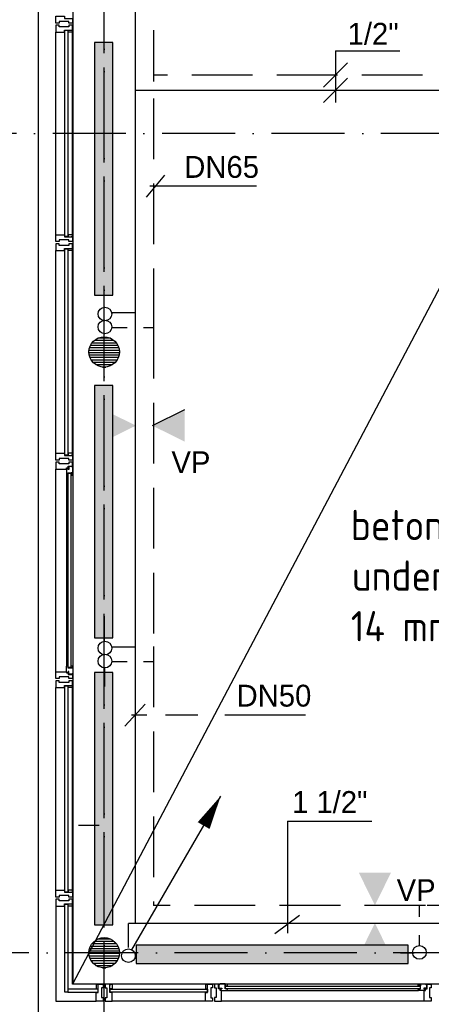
# Model space of a CAD drawing. Extents: x -866131 to -691536, y 173952 to 258052.
# Tile 30 of 160: x -859398 to -856010, y 216847 to 224958. Entities that reach past the tile are written whole.
import ezdxf

# ---------------------------------------------------------------- set-up
doc = ezdxf.new("R2010")
doc.units = 0
doc.header["$LTSCALE"] = 100
for name, pattern in [('2322107', [2000, 1000, 1000]), ('2322108', [7, 5, -2]), ('CENTER4', [5, 3.125, -0.625, 0.625, -0.625]), ('DASHDOT', [9, 6, -1.5, 0, -1.5])]:
    doc.linetypes.add(name, pattern=pattern)
doc.layers.get('0').update_dxf_attribs({"linetype": 'CONTINUOUS'})
for name, color, linetype in [('AL$1----_ALGEMEEN', 7, 'CONTINUOUS'), ('AL$7----_STRAMIEN', 1, 'DASHDOT'), ('AL21----_BUITENWAND', 4, 'CONTINUOUS'), ('AL28----_KONSTRUKTIE', 3, 'CONTINUOUS'), ('AL31----_BUITENKOZ', 7, 'CONTINUOUS'), ('ALXAA---_GEWBETON', 12, 'CONTINUOUS'), ('ALXOU---_GLAS', 7, 'CONTINUOUS'), ('KABELGOOT', 8, 'CONTINUOUS'), ('WI561---', 1, 'CONTINUOUS'), ('WL561---', 4, 'CONTINUOUS'), ('WL561---_AANVOER', 4, 'CONTINUOUS'), ('WL561---_RETOUR', 4, 'CONTINUOUS'), ('WL570---', 3, 'CONTINUOUS'), ('WL570---_TOEVOER', 3, 'CONTINUOUS'), ('WM561---', 1, 'CONTINUOUS')]:
    doc.layers.add(name, color=color, linetype=linetype)
doc.styles.add('BURO-018', font='BUROFONT.shx', dxfattribs={"height": 180})
doc.styles.get("Standard").update_dxf_attribs({"font": 'ISOCP'})

# ---------------------------------------------------------------- blocks, each defined once
blk = doc.blocks.new('2322401')
at = {"color": 0, "linetype": 'CONTINUOUS'}
for p, q in [((-0.5, 0.5, 1), (-0.5, 0.5)), ((-0.5, 0.5, 1), (-0.5, -0.5, 1)), ((0.5, 0.5, 1), (-0.5, 0.5, 1)), ((0.5, 0.5), (-0.5, 0.5)), ((-0.5, 0.5), (-0.5, -0.5)), ((0.5, 0.5, 1), (0.5, 0.5)), ((0.5, -0.5, 1), (0.5, 0.5, 1)), ((0.5, -0.5), (0.5, 0.5)), ((-0.5, -0.5, 1), (-0.5, -0.5)), ((-0.5, -0.5, 1), (0.5, -0.5, 1)), ((-0.5, -0.5), (0.5, -0.5)), ((0.5, -0.5, 1), (0.5, -0.5))]:
    blk.add_line(p, q, dxfattribs=at)
blk = doc.blocks.new('CVHATCH1')
at = {"color": 0, "linetype": 'CONTINUOUS'}
blk.add_solid([(-0.5, -0.5), (0.5, -0.5), (-0.5, 0.5), (0.5, 0.5)], dxfattribs=at)
blk = doc.blocks.new('LDV1107')
at = {"color": 0, "linetype": 'CONTINUOUS'}
blk.add_line((0.25, 0.433), (6.75, 11.691), dxfattribs=at)
blk.add_lwpolyline([(6.75, 11.691, 0, 1, 0), (5.5, 9.526, 1, 1, 0)], format="xyseb", dxfattribs=at)
blk.add_circle((0, 0), 0.5, dxfattribs=at)
blk = doc.blocks.new('*U486', base_point=(-856798.5, 224376))
at = {"color": 0, "linetype": 'CONTINUOUS'}
for p, q in [((-856798.5, 224702.5), (-856798.5, 224276)), ((-856798.5, 224702.5), (-856268.5, 224702.5)), ((-856698.5, 224602.5), (-856898.5, 224402.5)), ((-856698.5, 224476), (-856898.5, 224276))]:
    blk.add_line(p, q, dxfattribs=at)
at = {"color": 0, "linetype": 'CONTINUOUS', "style": 'BURO-018'}
blk.add_text('1/2"', height=180, dxfattribs=at).set_placement((-856698.5, 224752.5))

msp = doc.modelspace()

# ---------------------------------------------------------------- hatches: boundary and pattern name
at = {"layer": 'WL570---'}
h = msp.add_hatch(color=1, dxfattribs=at)
h.paths.add_polyline_path([(-858708.701, 221482.037), (-858443.849, 221612.864), (-858708.701, 221612.864)])
h.paths.add_polyline_path([(-858708.701, 221612.864), (-858443.849, 221612.864), (-858443.849, 221615.407), (-858708.701, 221746.234)])
h = msp.add_hatch(color=1, dxfattribs=at)
h.paths.add_polyline_path([(-858039.056, 221482.037), (-858303.908, 221612.864), (-858039.056, 221612.864)])
h.paths.add_polyline_path([(-858039.056, 221612.864), (-858303.908, 221612.864), (-858303.908, 221615.407), (-858039.056, 221746.234)])
h = msp.add_hatch(color=1, dxfattribs=at)
h.paths.add_polyline_path([(-856341.911, 217930.407), (-856472.738, 217665.555), (-856472.738, 217930.407)])
h.paths.add_polyline_path([(-856472.738, 217930.407), (-856472.738, 217665.555), (-856475.28, 217665.555), (-856606.108, 217930.407)])
h = msp.add_hatch(color=1, dxfattribs=at)
h.paths.add_polyline_path([(-856341.911, 217247.917), (-856472.738, 217512.768), (-856472.738, 217247.917)])
h.paths.add_polyline_path([(-856472.738, 217247.917), (-856472.738, 217512.768), (-856475.28, 217512.768), (-856606.108, 217247.917)])

# ---------------------------------------------------------------- linework, layer by layer
at = {"layer": 'AL$1----_ALGEMEEN', "color": 8}
for p, q in [((-858959.826, 217014.366), (-851026.336, 232087.866)), ((-858959.826, 232086.366), (-858959.826, 217014.366)), ((-858959.826, 217014.366), (-851026.336, 217014.366))]:
    msp.add_line(p, q, dxfattribs=at)
at = {"layer": 'AL$7----_STRAMIEN', "color": 1}
for points in [[(-858702.826, 212264.216), (-858702.826, 252853.354)], [(-858702.826, 212080.001), (-858702.826, 252669.139)], [(-719909.644, 224021.228), (-862199.709, 224021.228)], [(-730609.16, 217271.228), (-862679.018, 217271.228)]]:
    msp.add_lwpolyline(points, dxfattribs=at)
at = {"layer": 'AL21----_BUITENWAND', "color": 8}
msp.add_line((-859242.826, 216731.228), (-859242.826, 231971.366), dxfattribs=at)
at = {"layer": 'AL28----_KONSTRUKTIE', "color": 8}
for centre in [(-858702.826, 222221.228), (-858702.826, 222221.228), (-858702.826, 217271.228), (-858702.826, 217271.228)]:
    msp.add_circle(centre, 125, dxfattribs=at)
at = {"layer": 'AL31----_BUITENKOZ', "color": 8, "linetype": 'CONTINUOUS'}
for p, q in [((-859095.826, 224912.366), (-859101.826, 224912.366)), ((-859101.826, 224912.366), (-859101.826, 224893.439)), ((-859101.826, 224893.439), (-859101.826, 224856.366)), ((-859101.826, 224856.366), (-859094.826, 224856.366)), ((-859081.826, 224912.366), (-859095.826, 224912.366)), ((-859094.826, 224856.366), (-859090.826, 224856.366)), ((-859090.826, 224856.366), (-859082.826, 224856.366)), ((-859082.826, 224856.366), (-859029.826, 224856.366)), ((-859072.826, 224912.366), (-859081.826, 224912.366)), ((-859081.826, 224912.366), (-859081.826, 224912.366)), ((-859072.826, 224898.366), (-859072.826, 224912.366)), ((-858992.826, 224898.366), (-859072.826, 224898.366)), ((-859029.826, 224856.366), (-859029.826, 224873.366)), ((-859029.826, 224873.366), (-858962.826, 224873.366)), ((-858999.826, 224873.366), (-858967.826, 224873.366)), ((-858999.826, 224856.366), (-858999.826, 224873.366)), ((-858962.826, 224856.366), (-858999.826, 224856.366)), ((-858982.826, 224912.366), (-858992.826, 224912.366)), ((-858992.826, 224912.366), (-858992.826, 224898.366)), ((-858968.826, 224912.366), (-858982.826, 224912.366)), ((-858982.826, 224912.366), (-858982.826, 224912.366)), ((-858962.826, 224912.366), (-858968.826, 224912.366)), ((-858967.826, 224873.366), (-858967.826, 224868.366)), ((-858967.826, 224868.366), (-858962.826, 224868.366)), ((-858962.826, 224873.366), (-858962.826, 224912.366)), ((-858962.826, 224868.366), (-858962.826, 224856.366)), ((-859101.826, 223149.294), (-859101.826, 223186.366)), ((-859101.826, 223186.366), (-859094.826, 223186.366)), ((-859094.826, 223186.366), (-859090.826, 223186.366)), ((-859090.826, 223186.366), (-859082.826, 223186.366)), ((-859082.826, 223186.366), (-859029.826, 223186.366)), ((-859029.826, 223186.366), (-859029.826, 223169.366)), ((-859029.826, 223169.366), (-858962.826, 223169.366)), ((-858962.826, 223186.366), (-858999.826, 223186.366)), ((-858999.826, 223186.366), (-858999.826, 223169.366)), ((-858999.826, 223169.366), (-858967.826, 223169.366)), ((-858967.826, 223169.366), (-858967.826, 223174.366)), ((-858967.826, 223174.366), (-858962.826, 223174.366)), ((-858962.826, 223174.366), (-858962.826, 223186.366)), ((-858962.826, 223169.366), (-858962.826, 223130.366)), ((-859101.826, 223130.366), (-859101.826, 223149.294)), ((-859095.826, 223130.366), (-859101.826, 223130.366)), ((-859095.826, 223112.366), (-859101.826, 223112.366)), ((-859101.826, 223112.366), (-859101.826, 223093.439)), ((-859101.826, 223093.439), (-859101.826, 223056.366)), ((-859082.326, 223130.366), (-859095.826, 223130.366)), ((-859081.826, 223112.366), (-859095.826, 223112.366)), ((-859072.826, 223130.366), (-859082.326, 223130.366)), ((-859082.326, 223130.366), (-859082.326, 223130.366)), ((-859072.826, 223112.366), (-859081.826, 223112.366)), ((-859081.826, 223112.366), (-859081.826, 223112.366)), ((-858992.826, 223144.366), (-859072.826, 223144.366)), ((-859072.826, 223144.366), (-859072.826, 223130.366)), ((-859072.826, 223098.366), (-859072.826, 223112.366)), ((-858992.826, 223098.366), (-859072.826, 223098.366)), ((-859029.826, 223056.366), (-859029.826, 223073.366)), ((-859029.826, 223073.366), (-858962.826, 223073.366)), ((-858999.826, 223073.366), (-858967.826, 223073.366)), ((-858999.826, 223056.366), (-858999.826, 223073.366)), ((-858992.826, 223130.366), (-858992.826, 223144.366)), ((-858982.826, 223130.366), (-858992.826, 223130.366)), ((-858982.826, 223112.366), (-858992.826, 223112.366)), ((-858992.826, 223112.366), (-858992.826, 223098.366)), ((-858968.826, 223130.366), (-858982.826, 223130.366)), ((-858982.826, 223130.366), (-858982.826, 223130.366)), ((-858968.826, 223112.366), (-858982.826, 223112.366)), ((-858982.826, 223112.366), (-858982.826, 223112.366)), ((-858962.826, 223130.366), (-858968.826, 223130.366)), ((-858962.826, 223112.366), (-858968.826, 223112.366)), ((-858967.826, 223073.366), (-858967.826, 223068.366)), ((-858962.826, 223073.366), (-858962.826, 223112.366)), ((-859101.826, 223056.366), (-859094.826, 223056.366)), ((-859094.826, 223056.366), (-859090.826, 223056.366)), ((-859090.826, 223056.366), (-859082.826, 223056.366)), ((-859082.826, 223056.366), (-859029.826, 223056.366)), ((-858962.826, 223056.366), (-858999.826, 223056.366)), ((-858967.826, 223068.366), (-858962.826, 223068.366)), ((-858962.826, 223068.366), (-858962.826, 223056.366)), ((-859101.826, 221349.294), (-859101.826, 221386.366)), ((-859101.826, 221386.366), (-859094.826, 221386.366)), ((-859094.826, 221386.366), (-859090.826, 221386.366)), ((-859090.826, 221386.366), (-859082.826, 221386.366)), ((-859082.826, 221386.366), (-859029.826, 221386.366)), ((-859029.826, 221386.366), (-859029.826, 221369.366)), ((-859029.826, 221369.366), (-858962.826, 221369.366)), ((-858962.826, 221386.366), (-858999.826, 221386.366)), ((-858999.826, 221386.366), (-858999.826, 221369.366)), ((-858999.826, 221369.366), (-858967.826, 221369.366)), ((-858967.826, 221369.366), (-858967.826, 221374.366)), ((-858967.826, 221374.366), (-858962.826, 221374.366)), ((-858962.826, 221374.366), (-858962.826, 221386.366)), ((-858962.826, 221369.366), (-858962.826, 221330.366)), ((-859101.826, 221330.366), (-859101.826, 221349.294)), ((-859095.826, 221330.366), (-859101.826, 221330.366)), ((-859082.326, 221330.366), (-859095.826, 221330.366)), ((-859072.826, 221330.366), (-859082.326, 221330.366)), ((-859082.326, 221330.366), (-859082.326, 221330.366)), ((-858992.826, 221344.366), (-859072.826, 221344.366)), ((-859072.826, 221344.366), (-859072.826, 221330.366)), ((-858992.826, 221330.366), (-858992.826, 221344.366)), ((-858982.826, 221330.366), (-858992.826, 221330.366)), ((-858968.826, 221330.366), (-858982.826, 221330.366)), ((-858982.826, 221330.366), (-858982.826, 221330.366)), ((-858962.826, 221330.366), (-858968.826, 221330.366)), ((-859095.826, 219512.366), (-859101.826, 219512.366)), ((-859101.826, 219512.366), (-859101.826, 219493.439)), ((-859081.826, 219512.366), (-859095.826, 219512.366)), ((-859072.826, 219512.366), (-859081.826, 219512.366)), ((-859081.826, 219512.366), (-859081.826, 219512.366)), ((-859072.826, 219498.366), (-859072.826, 219512.366)), ((-858982.826, 219512.366), (-858992.826, 219512.366)), ((-858992.826, 219512.366), (-858992.826, 219498.366)), ((-858968.826, 219512.366), (-858982.826, 219512.366)), ((-858982.826, 219512.366), (-858982.826, 219512.366)), ((-858962.826, 219512.366), (-858968.826, 219512.366)), ((-858962.826, 219473.366), (-858962.826, 219512.366)), ((-859101.826, 219493.439), (-859101.826, 219456.366)), ((-859101.826, 219456.366), (-859094.826, 219456.366)), ((-859094.826, 219456.366), (-859090.826, 219456.366)), ((-859090.826, 219456.366), (-859082.826, 219456.366)), ((-859082.826, 219456.366), (-859029.826, 219456.366)), ((-858992.826, 219498.366), (-859072.826, 219498.366)), ((-859029.826, 219456.366), (-859029.826, 219473.366)), ((-859029.826, 219473.366), (-858962.826, 219473.366)), ((-858999.826, 219473.366), (-858967.826, 219473.366)), ((-858999.826, 219456.366), (-858999.826, 219473.366)), ((-858962.826, 219456.366), (-858999.826, 219456.366)), ((-858967.826, 219473.366), (-858967.826, 219468.366)), ((-858967.826, 219468.366), (-858962.826, 219468.366)), ((-858962.826, 219468.366), (-858962.826, 219456.366)), ((-859101.826, 217749.294), (-859101.826, 217786.366)), ((-859101.826, 217786.366), (-859094.826, 217786.366)), ((-859101.826, 217730.366), (-859101.826, 217749.294)), ((-859095.826, 217730.366), (-859101.826, 217730.366)), ((-859082.326, 217730.366), (-859095.826, 217730.366)), ((-859094.826, 217786.366), (-859090.826, 217786.366)), ((-859090.826, 217786.366), (-859082.826, 217786.366)), ((-859082.826, 217786.366), (-859029.826, 217786.366)), ((-859072.826, 217730.366), (-859082.326, 217730.366)), ((-859082.326, 217730.366), (-859082.326, 217730.366)), ((-858992.826, 217744.366), (-859072.826, 217744.366)), ((-859072.826, 217744.366), (-859072.826, 217730.366)), ((-859029.826, 217786.366), (-859029.826, 217769.366)), ((-859029.826, 217769.366), (-858962.826, 217769.366)), ((-858962.826, 217786.366), (-858999.826, 217786.366)), ((-858999.826, 217786.366), (-858999.826, 217769.366)), ((-858999.826, 217769.366), (-858967.826, 217769.366)), ((-858992.826, 217730.366), (-858992.826, 217744.366)), ((-858982.826, 217730.366), (-858992.826, 217730.366)), ((-858968.826, 217730.366), (-858982.826, 217730.366)), ((-858982.826, 217730.366), (-858982.826, 217730.366)), ((-858962.826, 217730.366), (-858968.826, 217730.366)), ((-858967.826, 217769.366), (-858967.826, 217774.366)), ((-858967.826, 217774.366), (-858962.826, 217774.366)), ((-858962.826, 217774.366), (-858962.826, 217786.366)), ((-858962.826, 217769.366), (-858962.826, 217730.366)), ((-859095.826, 217712.366), (-859101.826, 217712.366)), ((-859101.826, 217712.366), (-859101.826, 217693.439)), ((-859101.826, 217693.439), (-859101.826, 217656.366)), ((-859101.826, 217656.366), (-859094.826, 217656.366)), ((-859081.826, 217712.366), (-859095.826, 217712.366)), ((-859094.826, 217656.366), (-859090.826, 217656.366)), ((-859090.826, 217656.366), (-859082.826, 217656.366)), ((-859082.826, 217656.366), (-859029.826, 217656.366)), ((-859072.326, 217712.366), (-859081.826, 217712.366)), ((-859081.826, 217712.366), (-859081.826, 217712.366)), ((-859072.326, 217698.366), (-859072.326, 217712.366)), ((-858992.326, 217698.366), (-859072.326, 217698.366)), ((-859029.826, 217656.366), (-859029.826, 217673.366)), ((-859029.826, 217673.366), (-858962.826, 217673.366)), ((-858999.826, 217673.366), (-858967.826, 217673.366)), ((-858999.826, 217656.366), (-858999.826, 217673.366)), ((-858962.826, 217656.366), (-858999.826, 217656.366)), ((-858982.826, 217712.366), (-858992.326, 217712.366)), ((-858992.326, 217712.366), (-858992.326, 217698.366)), ((-858968.826, 217712.366), (-858982.826, 217712.366)), ((-858982.826, 217712.366), (-858982.826, 217712.366)), ((-858962.826, 217712.366), (-858968.826, 217712.366)), ((-858967.826, 217673.366), (-858967.826, 217668.366)), ((-858967.826, 217668.366), (-858962.826, 217668.366)), ((-858962.826, 217673.366), (-858962.826, 217712.366)), ((-858962.826, 217668.366), (-858962.826, 217656.366)), ((-858755.826, 217011.366), (-858767.826, 217011.366)), ((-858767.826, 217011.366), (-858767.826, 216974.367)), ((-858755.826, 217006.366), (-858755.826, 217011.366)), ((-858750.826, 217006.366), (-858755.826, 217006.366)), ((-858750.826, 217011.366), (-858711.826, 217011.366)), ((-858750.826, 216944.366), (-858750.826, 217011.366)), ((-858750.826, 216974.367), (-858750.826, 217006.366)), ((-858711.826, 217011.366), (-858711.826, 217005.366)), ((-858711.826, 217005.366), (-858711.826, 216991.366)), ((-858711.826, 216991.366), (-858711.826, 216991.366)), ((-858711.826, 216991.366), (-858711.826, 216981.866)), ((-858654.826, 217011.366), (-858693.826, 217011.366)), ((-858693.826, 217011.366), (-858693.826, 217005.366)), ((-858693.826, 217005.366), (-858693.826, 216991.366)), ((-858693.826, 216991.366), (-858693.826, 216991.366)), ((-858693.826, 216991.366), (-858693.826, 216981.366)), ((-858654.826, 216944.366), (-858654.826, 217011.366)), ((-858654.826, 216974.367), (-858654.826, 217006.366)), ((-858654.826, 217006.366), (-858649.826, 217006.366)), ((-858649.826, 217006.366), (-858649.826, 217011.366)), ((-858649.826, 217011.366), (-858637.826, 217011.366)), ((-858637.826, 217011.366), (-858637.826, 216974.367)), ((-857855.826, 217011.366), (-857867.826, 217011.366)), ((-857867.826, 217011.366), (-857867.826, 216974.367)), ((-857855.826, 217006.366), (-857855.826, 217011.366)), ((-857850.826, 217006.366), (-857855.826, 217006.366)), ((-857850.826, 217011.366), (-857811.826, 217011.366)), ((-857850.826, 216944.366), (-857850.826, 217011.366)), ((-857850.826, 216974.367), (-857850.826, 217006.366)), ((-857811.826, 217011.366), (-857811.826, 217005.366)), ((-857811.826, 217005.366), (-857811.826, 216991.366)), ((-857811.826, 216991.366), (-857811.826, 216991.366)), ((-857811.826, 216991.366), (-857811.826, 216981.366)), ((-858767.826, 216974.367), (-858750.826, 216974.367)), ((-858767.826, 216891.366), (-858767.826, 216944.366)), ((-858767.826, 216944.366), (-858750.826, 216944.366)), ((-858711.826, 216981.866), (-858725.826, 216981.866)), ((-858725.826, 216981.866), (-858725.826, 216901.866)), ((-858693.826, 216981.366), (-858679.826, 216981.366)), ((-858679.826, 216981.366), (-858679.826, 216901.366)), ((-858637.826, 216974.367), (-858654.826, 216974.367)), ((-858637.826, 216944.366), (-858654.826, 216944.366)), ((-858637.826, 216891.366), (-858637.826, 216944.366)), ((-857867.826, 216974.367), (-857850.826, 216974.367)), ((-857867.826, 216891.366), (-857867.826, 216944.366)), ((-857867.826, 216944.366), (-857850.826, 216944.366)), ((-857811.826, 216981.366), (-857825.826, 216981.366)), ((-857825.826, 216981.366), (-857825.826, 216901.366)), ((-858767.826, 216883.366), (-858767.826, 216891.366)), ((-858767.826, 216879.366), (-858767.826, 216883.366)), ((-858767.826, 216872.366), (-858767.826, 216879.366)), ((-858730.754, 216872.366), (-858767.826, 216872.366)), ((-858711.826, 216872.366), (-858730.754, 216872.366)), ((-858725.826, 216901.866), (-858711.826, 216901.866)), ((-858711.826, 216901.866), (-858711.826, 216892.366)), ((-858711.826, 216892.366), (-858711.826, 216892.366)), ((-858711.826, 216892.366), (-858711.826, 216878.366)), ((-858711.826, 216878.366), (-858711.826, 216872.366)), ((-858679.826, 216901.366), (-858693.826, 216901.366)), ((-858693.826, 216901.366), (-858693.826, 216892.366)), ((-858693.826, 216892.366), (-858693.826, 216892.366)), ((-858693.826, 216892.366), (-858693.826, 216878.366)), ((-858693.826, 216878.366), (-858693.826, 216872.366)), ((-858693.826, 216872.366), (-858674.899, 216872.366)), ((-858674.899, 216872.366), (-858637.826, 216872.366)), ((-858637.826, 216883.366), (-858637.826, 216891.366)), ((-858637.826, 216879.366), (-858637.826, 216883.366)), ((-858637.826, 216872.366), (-858637.826, 216879.366)), ((-857867.826, 216883.366), (-857867.826, 216891.366)), ((-857867.826, 216879.366), (-857867.826, 216883.366)), ((-857867.826, 216872.366), (-857867.826, 216879.366)), ((-857830.754, 216872.366), (-857867.826, 216872.366)), ((-857811.826, 216872.366), (-857830.754, 216872.366)), ((-857825.826, 216901.366), (-857811.826, 216901.366)), ((-857811.826, 216901.366), (-857811.826, 216892.366)), ((-857811.826, 216892.366), (-857811.826, 216892.366)), ((-857811.826, 216892.366), (-857811.826, 216878.366)), ((-857811.826, 216878.366), (-857811.826, 216872.366))]:
    msp.add_line(p, q, dxfattribs=at)
at = {"layer": 'AL31----_BUITENKOZ', "color": 8}
for p, q in [((-859101.826, 223186.366), (-859101.826, 224856.366)), ((-858962.826, 223186.366), (-858962.826, 224856.366)), ((-859101.826, 221386.366), (-859101.826, 223056.366)), ((-858962.826, 221386.366), (-858962.826, 223056.366)), ((-859072.326, 221312.366), (-859101.826, 221312.366)), ((-859101.826, 221312.366), (-859101.826, 221256.366)), ((-859072.326, 221298.366), (-859072.326, 221312.366)), ((-858992.326, 221298.366), (-859072.326, 221298.366)), ((-858962.826, 221312.366), (-858992.326, 221312.366)), ((-858992.326, 221312.366), (-858992.326, 221298.366)), ((-858962.826, 221279.366), (-858962.826, 221312.366)), ((-859101.826, 219586.366), (-859101.826, 221256.366)), ((-859101.826, 221256.366), (-859013.826, 221256.366)), ((-859013.826, 221256.366), (-859013.826, 221265.366)), ((-859013.826, 221265.366), (-858998.826, 221265.366)), ((-858998.826, 221261.683), (-859013.826, 221261.683)), ((-859013.826, 221261.683), (-859013.826, 221256.366)), ((-859013.826, 221256.366), (-859013.826, 221209.242)), ((-859013.826, 221209.242), (-859013.826, 219633.491)), ((-859013.826, 221209.242), (-859000.826, 221207.183)), ((-859000.826, 221207.183), (-859000.826, 221224.183)), ((-859000.826, 221224.183), (-858959.826, 221224.183)), ((-858998.826, 221265.366), (-858998.826, 221279.366)), ((-858998.826, 221279.366), (-858962.826, 221279.366)), ((-858998.826, 221253.683), (-858998.826, 221261.683)), ((-858993.826, 221253.683), (-858998.826, 221253.683)), ((-858964.068, 221276.183), (-858993.826, 221276.183)), ((-858993.826, 221276.183), (-858993.826, 221253.683)), ((-858962.123, 221224.183), (-858975.655, 221224.183)), ((-858975.655, 221224.183), (-858975.655, 221207.183)), ((-858975.655, 221207.183), (-858962.123, 221207.183)), ((-858964.068, 221269.117), (-858964.068, 221276.183)), ((-858959.826, 221266.668), (-858964.068, 221269.117)), ((-858962.123, 221207.183), (-858962.123, 221224.183)), ((-858959.826, 221224.183), (-858959.826, 221266.668)), ((-858959.826, 221209.242), (-858959.826, 219633.491)), ((-859101.826, 219530.366), (-859101.826, 219586.366)), ((-859101.826, 219586.366), (-859013.826, 219586.366)), ((-859013.826, 219633.491), (-859000.826, 219635.55)), ((-859013.826, 219586.366), (-859013.826, 219633.491)), ((-859013.826, 219586.366), (-859013.826, 219577.366)), ((-859013.826, 219581.05), (-859013.826, 219586.366)), ((-859000.826, 219635.55), (-859000.826, 219618.55)), ((-859000.826, 219618.55), (-858959.826, 219618.55)), ((-858993.826, 219589.05), (-858998.826, 219589.05)), ((-858998.826, 219589.05), (-858998.826, 219581.05)), ((-858993.826, 219566.55), (-858993.826, 219589.05)), ((-858975.655, 219618.55), (-858975.655, 219635.55)), ((-858975.655, 219635.55), (-858962.123, 219635.55)), ((-858962.123, 219618.55), (-858975.655, 219618.55)), ((-858962.123, 219635.55), (-858962.123, 219618.55)), ((-858959.826, 219618.55), (-858959.826, 219576.064)), ((-859072.326, 219530.366), (-859101.826, 219530.366)), ((-858992.326, 219544.366), (-859072.326, 219544.366)), ((-859072.326, 219544.366), (-859072.326, 219530.366)), ((-858998.826, 219581.05), (-859013.826, 219581.05)), ((-859013.826, 219577.366), (-858998.826, 219577.366)), ((-858998.826, 219577.366), (-858998.826, 219563.366)), ((-858998.826, 219563.366), (-858962.826, 219563.366)), ((-858964.068, 219566.55), (-858993.826, 219566.55)), ((-858992.326, 219530.366), (-858992.326, 219544.366)), ((-858962.826, 219530.366), (-858992.326, 219530.366)), ((-858959.826, 219576.064), (-858964.068, 219573.615)), ((-858964.068, 219573.615), (-858964.068, 219566.55)), ((-858962.826, 219563.366), (-858962.826, 219530.366)), ((-859101.826, 217786.366), (-859101.826, 219456.366)), ((-858962.826, 217786.366), (-858962.826, 219456.366)), ((-859101.826, 217656.366), (-859101.826, 216872.366)), ((-858962.826, 217011.366), (-858962.826, 217656.366)), ((-858767.826, 217011.366), (-858962.826, 217011.366)), ((-857867.826, 217011.366), (-858637.826, 217011.366)), ((-857793.826, 217011.366), (-857793.826, 216981.866)), ((-857760.826, 217011.366), (-857793.826, 217011.366)), ((-857760.826, 216975.366), (-857760.826, 217011.366)), ((-857750.577, 217010.124), (-857757.642, 217010.124)), ((-857757.642, 217010.124), (-857757.642, 216980.366)), ((-857748.128, 217014.366), (-857750.577, 217010.124)), ((-857705.642, 217014.366), (-857748.128, 217014.366)), ((-857705.642, 216973.366), (-857705.642, 217014.366)), ((-857705.642, 217012.07), (-857705.642, 216998.538)), ((-857688.642, 217012.07), (-857705.642, 217012.07)), ((-857705.642, 216998.538), (-857688.642, 216998.538)), ((-857690.701, 217014.366), (-856114.951, 217014.366)), ((-857688.642, 216998.538), (-857688.642, 217012.07)), ((-856117.01, 216998.538), (-856117.01, 217012.07)), ((-856117.01, 217012.07), (-856100.01, 217012.07)), ((-856100.01, 216998.538), (-856117.01, 216998.538)), ((-856100.01, 216973.366), (-856100.01, 217014.366)), ((-856100.01, 217014.366), (-856057.524, 217014.366)), ((-856100.01, 217012.07), (-856100.01, 216998.538)), ((-856057.524, 217014.366), (-856055.075, 217010.124)), ((-856055.075, 217010.124), (-856048.01, 217010.124)), ((-856048.01, 217010.124), (-856048.01, 216980.366)), ((-856044.826, 216975.366), (-856044.826, 217011.366)), ((-856044.826, 217011.366), (-856011.826, 217011.366)), ((-856011.826, 217011.366), (-856011.826, 216981.866)), ((-857793.826, 216981.866), (-857779.826, 216981.866)), ((-857779.826, 216981.866), (-857779.826, 216901.866)), ((-857746.826, 216975.366), (-857760.826, 216975.366)), ((-857757.642, 216980.366), (-857735.142, 216980.366)), ((-857746.826, 216960.366), (-857746.826, 216975.366)), ((-857737.826, 216960.366), (-857746.826, 216960.366)), ((-857735.142, 216975.366), (-857743.142, 216975.366)), ((-857743.142, 216975.366), (-857743.142, 216960.366)), ((-857743.142, 216960.366), (-857737.826, 216960.366)), ((-857737.826, 216872.366), (-857737.826, 216960.366)), ((-857737.826, 216960.366), (-857690.701, 216960.366)), ((-857735.142, 216980.366), (-857735.142, 216975.366)), ((-857688.642, 216973.366), (-857705.642, 216973.366)), ((-857690.701, 216960.366), (-857688.642, 216973.366)), ((-857690.701, 216960.366), (-856114.951, 216960.366)), ((-856114.951, 216960.366), (-856117.01, 216973.366)), ((-856117.01, 216973.366), (-856100.01, 216973.366)), ((-856067.826, 216960.366), (-856114.951, 216960.366)), ((-856048.01, 216980.366), (-856070.51, 216980.366)), ((-856070.51, 216980.366), (-856070.51, 216975.366)), ((-856070.51, 216975.366), (-856062.51, 216975.366)), ((-856067.826, 216872.366), (-856067.826, 216960.366)), ((-856067.826, 216960.366), (-856058.826, 216960.366)), ((-856062.51, 216960.366), (-856067.826, 216960.366)), ((-856062.51, 216975.366), (-856062.51, 216960.366)), ((-856058.826, 216960.366), (-856058.826, 216975.366)), ((-856058.826, 216975.366), (-856044.826, 216975.366)), ((-856011.826, 216981.866), (-856025.826, 216981.866)), ((-856025.826, 216981.866), (-856025.826, 216901.866)), ((-859101.826, 216872.366), (-858767.826, 216872.366)), ((-857867.826, 216872.366), (-858637.826, 216872.366)), ((-857779.826, 216901.866), (-857793.826, 216901.866)), ((-857793.826, 216901.866), (-857793.826, 216872.366)), ((-857793.826, 216872.366), (-857737.826, 216872.366)), ((-856067.826, 216872.366), (-857737.826, 216872.366)), ((-856011.826, 216872.366), (-856067.826, 216872.366)), ((-856025.826, 216901.866), (-856011.826, 216901.866)), ((-856011.826, 216901.866), (-856011.826, 216872.366))]:
    msp.add_line(p, q, dxfattribs=at)
at = {"layer": 'AL31----_BUITENKOZ', "color": 8, "linetype": 'CONTINUOUS'}
msp.add_lwpolyline([(-858962.826, 224969.366), (-858962.826, 224930.366), (-858968.826, 224930.366), (-858982.826, 224930.366), (-858982.826, 224930.366), (-858992.826, 224930.366), (-858992.826, 224944.366), (-859072.826, 224944.366), (-859072.826, 224930.366), (-859082.326, 224930.366), (-859082.326, 224930.366), (-859095.826, 224930.366), (-859101.826, 224930.366), (-859101.826, 224949.294), (-859101.826, 224986.366), (-859094.826, 224986.366), (-859090.826, 224986.366), (-859082.826, 224986.366), (-859029.826, 224986.366), (-859029.826, 224969.366)], close=True, dxfattribs=at)
at = {"layer": 'ALXAA---_GEWBETON', "color": 8}
for p, q in [((-858814.724, 222276.94), (-858590.929, 222276.94)), ((-858814.724, 222276.94), (-858590.929, 222276.94)), ((-858802.288, 222296.94), (-858603.365, 222296.94)), ((-858802.288, 222296.94), (-858603.365, 222296.94)), ((-858783.226, 222316.94), (-858622.427, 222316.94)), ((-858783.226, 222316.94), (-858622.427, 222316.94)), ((-858750.108, 222336.94), (-858655.545, 222336.94)), ((-858750.108, 222336.94), (-858655.545, 222336.94)), ((-858827.753, 222216.94), (-858577.9, 222216.94)), ((-858827.753, 222216.94), (-858577.9, 222216.94)), ((-858826.835, 222236.94), (-858578.818, 222236.94)), ((-858826.835, 222236.94), (-858578.818, 222236.94)), ((-858825.444, 222196.94), (-858580.208, 222196.94)), ((-858825.444, 222196.94), (-858580.208, 222196.94)), ((-858822.616, 222256.94), (-858583.036, 222256.94)), ((-858822.616, 222256.94), (-858583.036, 222256.94)), ((-858819.718, 222176.94), (-858585.935, 222176.94)), ((-858819.718, 222176.94), (-858585.935, 222176.94)), ((-858810.028, 222156.94), (-858595.625, 222156.94)), ((-858810.028, 222156.94), (-858595.625, 222156.94)), ((-858795.134, 222136.94), (-858610.519, 222136.94)), ((-858795.134, 222136.94), (-858610.519, 222136.94)), ((-858771.74, 222116.94), (-858633.912, 222116.94)), ((-858771.74, 222116.94), (-858633.912, 222116.94)), ((-858716.156, 222096.94), (-858689.496, 222096.94)), ((-858716.156, 222096.94), (-858689.496, 222096.94)), ((-858814.724, 217326.94), (-858590.929, 217326.94)), ((-858814.724, 217326.94), (-858590.929, 217326.94)), ((-858802.288, 217346.94), (-858603.365, 217346.94)), ((-858802.288, 217346.94), (-858603.365, 217346.94)), ((-858783.226, 217366.94), (-858622.427, 217366.94)), ((-858783.226, 217366.94), (-858622.427, 217366.94)), ((-858750.108, 217386.94), (-858655.545, 217386.94)), ((-858750.108, 217386.94), (-858655.545, 217386.94)), ((-858827.753, 217266.94), (-858577.9, 217266.94)), ((-858827.753, 217266.94), (-858577.9, 217266.94)), ((-858826.835, 217286.94), (-858578.818, 217286.94)), ((-858826.835, 217286.94), (-858578.818, 217286.94)), ((-858825.444, 217246.94), (-858580.208, 217246.94)), ((-858825.444, 217246.94), (-858580.208, 217246.94)), ((-858822.616, 217306.94), (-858583.036, 217306.94)), ((-858822.616, 217306.94), (-858583.036, 217306.94)), ((-858819.718, 217226.94), (-858585.935, 217226.94)), ((-858819.718, 217226.94), (-858585.935, 217226.94)), ((-858810.028, 217206.94), (-858595.625, 217206.94)), ((-858810.028, 217206.94), (-858595.625, 217206.94)), ((-858795.134, 217186.94), (-858610.519, 217186.94)), ((-858795.134, 217186.94), (-858610.519, 217186.94)), ((-858771.74, 217166.94), (-858633.912, 217166.94)), ((-858771.74, 217166.94), (-858633.912, 217166.94)), ((-858716.156, 217146.94), (-858689.496, 217146.94)), ((-858716.156, 217146.94), (-858689.496, 217146.94))]:
    msp.add_line(p, q, dxfattribs=at)
at = {"layer": 'ALXOU---_GLAS', "color": 8}
for p, q in [((-859027.826, 224871.366), (-859001.826, 224871.366)), ((-859027.826, 223171.366), (-859027.826, 224871.366)), ((-859001.826, 224871.366), (-859001.826, 223171.366)), ((-859001.826, 223171.366), (-859027.826, 223171.366)), ((-859027.826, 223071.366), (-859001.826, 223071.366)), ((-859027.826, 221371.366), (-859027.826, 223071.366)), ((-859001.826, 223071.366), (-859001.826, 221371.366)), ((-859001.826, 221371.366), (-859027.826, 221371.366)), ((-858998.826, 221222.183), (-858977.655, 221222.183)), ((-858998.826, 219620.55), (-858998.826, 221222.183)), ((-858977.655, 221222.183), (-858977.655, 219620.55)), ((-858977.655, 219620.55), (-858998.826, 219620.55)), ((-859027.826, 219471.366), (-859001.826, 219471.366)), ((-859027.826, 217771.366), (-859027.826, 219471.366)), ((-859001.826, 219471.366), (-859001.826, 217771.366)), ((-859001.826, 217771.366), (-859027.826, 217771.366)), ((-859027.826, 217671.366), (-859001.826, 217671.366)), ((-859027.826, 216946.367), (-859027.826, 217671.366)), ((-859001.826, 217671.366), (-859001.826, 216946.367)), ((-857703.642, 216975.367), (-857703.642, 216996.538)), ((-857703.642, 216996.538), (-856102.01, 216996.538)), ((-856102.01, 216996.538), (-856102.01, 216975.367)), ((-859001.826, 216946.367), (-859027.826, 216946.367)), ((-858752.826, 216972.367), (-859001.826, 216972.367)), ((-859001.826, 216972.367), (-859001.826, 216946.367)), ((-859001.826, 216946.367), (-858752.826, 216946.367)), ((-858752.826, 216946.367), (-858752.826, 216972.367)), ((-858652.826, 216946.367), (-858652.826, 216972.367)), ((-858652.826, 216972.367), (-857852.826, 216972.367)), ((-857852.826, 216946.367), (-858652.826, 216946.367)), ((-857852.826, 216972.367), (-857852.826, 216946.367)), ((-856102.01, 216975.367), (-857703.642, 216975.367))]:
    msp.add_line(p, q, dxfattribs=at)
at = {"layer": 'KABELGOOT'}
msp.add_line((-858742.826, 218319.877), (-858912.826, 218319.877), dxfattribs=at)
at = {"layer": 'WI561---'}
for p, q in [((-858354.81, 223496.961), (-858203.793, 223676.569)), ((-858327.188, 223589.707), (-857939.738, 223589.707)), ((-858093.93, 223589.707), (-857448.582, 223589.707)), ((-858532.446, 219137.836), (-858365.053, 219319.09)), ((-858476.648, 219231.094), (-858351.103, 219231.094)), ((-858197.659, 219231.094), (-857932.618, 219231.094)), ((-857709.427, 219231.094), (-857045.642, 219231.094)), ((-857193.295, 218354.832), (-856499.764, 218354.832)), ((-857193.295, 218354.832), (-857193.295, 217432.508)), ((-857296.574, 217430.254), (-857095.385, 217582.04))]:
    msp.add_line(p, q, dxfattribs=at)
at = {"layer": 'WL561---'}
for p, q in [((-858699.417, 219832.196), (-858699.417, 220043.154)), ((-858699.417, 219621.239), (-858699.417, 219465.796))]:
    msp.add_line(p, q, dxfattribs=at)
at = {"layer": 'WL561---_AANVOER', "linetype": '2322107'}
for p, q in [((-858446.932, 233833.889), (-858446.932, 217511.798)), ((-853277.552, 224376.021), (-858446.932, 224376.021)), ((-858640.953, 222545.486), (-858446.932, 222545.486)), ((-858640.953, 219792.696), (-858446.932, 219792.696)), ((-855917.855, 217511.798), (-858502.738, 217511.798)), ((-858502.738, 217315.985), (-858502.738, 217511.798)), ((-856045.264, 217511.798), (-856130.78, 217511.798)), ((-856151.582, 217267.518), (-856262.294, 217267.518))]:
    msp.add_line(p, q, dxfattribs=at)
at = {"layer": 'WL561---_RETOUR', "linetype": '2322108'}
for p, q in [((-858296.932, 230472.53), (-858296.932, 224502.489)), ((-853281.268, 224502.489), (-858296.932, 224502.489)), ((-858296.932, 224502.489), (-858296.932, 224449.532)), ((-858296.932, 224308.57), (-858296.932, 222501.683)), ((-858640.953, 222423.917), (-858513.149, 222423.917)), ((-858377.771, 222423.917), (-858296.932, 222423.917)), ((-858296.932, 222501.683), (-858296.932, 219794.049)), ((-858296.932, 219794.049), (-858296.932, 217661.798)), ((-858640.953, 219671.127), (-858513.149, 219671.127)), ((-858377.771, 219671.127), (-858296.932, 219671.127)), ((-856058.417, 217661.798), (-858296.932, 217661.798)), ((-856107.631, 217566.404), (-856107.631, 217661.798)), ((-850642.816, 217661.798), (-856050.169, 217661.798)), ((-856107.631, 217330.455), (-856107.631, 217416.306))]:
    msp.add_line(p, q, dxfattribs=at)
at = {"layer": 'WL561---_RETOUR', "color": 1}
for centre in [(-858697.203, 222533.836), (-858697.203, 222426.937), (-858697.203, 219781.046), (-858697.203, 219674.147), (-856107.631, 217274.205)]:
    msp.add_circle(centre, 56.25, dxfattribs=at)
at = {"layer": 'WL570---', "color": 1}
msp.add_line((-858303.908, 221615.407), (-858039.056, 221746.234), dxfattribs=at)

# ---------------------------------------------------------------- block references
at = {"layer": 'WL561---', "yscale": 150}
for name, p, xscale, zscale, rotation in [('2322401', (-858706.704, 223730.308, 120), 2080, 400, 90), ('CVHATCH1', (-858706.704, 223730.308, 120), 2080, 2080, 90), ('2322401', (-858706.704, 220905.881, 120), 2080, 400, 90), ('CVHATCH1', (-858706.704, 220905.881, 120), 2080, 2080, 90), ('2322401', (-858706.704, 218540.714, 120), 2080, 400, 90), ('CVHATCH1', (-858706.704, 218540.714, 120), 2080, 2080, 90), ('2322401', (-857320.427, 217258.933), 2240, 400, 180.0000000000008), ('CVHATCH1', (-857320.427, 217258.933), 2240, 2240, 180.0000000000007)]:
    msp.add_blockref(name, p, dxfattribs=dict(at, xscale=xscale, zscale=zscale, rotation=rotation))
at = {"layer": 'WL561---_AANVOER', "color": 2, "xscale": 112.5, "yscale": 112.5, "zscale": 112.5}
msp.add_blockref('LDV1107', (-858502.738, 217247.441), dxfattribs=at)
at = {"layer": 'WM561---'}
msp.add_blockref('*U486', (-856798.523, 224376.021), dxfattribs=at)

# ---------------------------------------------------------------- texts
at = {"layer": 'WI561---', "color": 1, "style": 'BURO-018'}
for s, p in [('DN65', (-858043.568, 223655.541)), ('DN50', (-857612.729, 219299.543)), ('1 1/2"', (-857156.339, 218423.281))]:
    msp.add_text(s, height=180, dxfattribs=at).set_placement(p)
at = {"layer": 'WL570---', "color": 1, "style": 'BURO-018'}
for p in [(-858149.017, 221222.577), (-856295.119, 217697.707)]:
    msp.add_text('VP', height=180, dxfattribs=at).set_placement(p)
at = {"layer": 'WL570---_TOEVOER', "linetype": 'CENTER4'}
for s, p in [('betonplex (wbp)+', (-856672.398, 220669.998)), ('underlayment +', (-856663.337, 220253.332)), ('14 mm regel', (-856672.398, 219836.665))]:
    msp.add_text(s, height=250, dxfattribs=at).set_placement(p)

doc.saveas('drawing.dxf')
